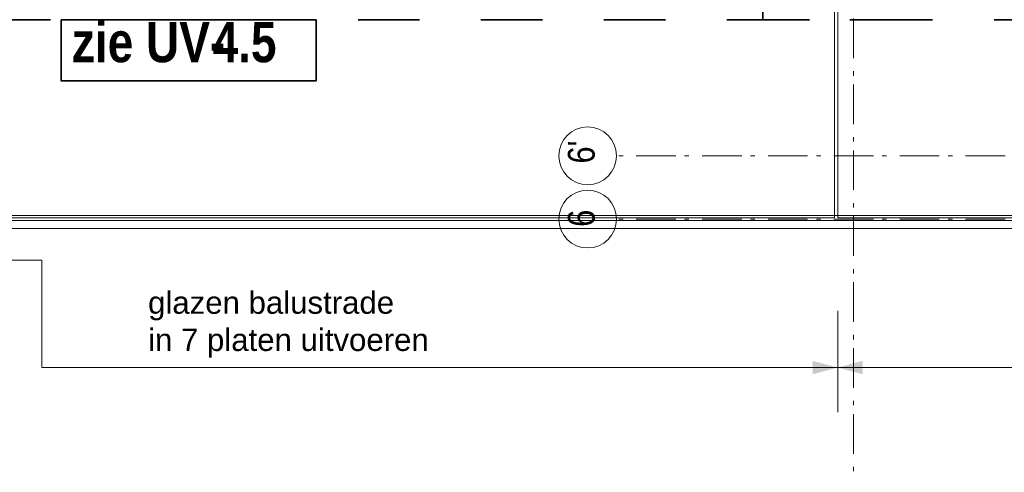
# Model space of a CAD drawing. Header units: millimetres. Extents: x 293454 to 524618, y 211738 to 307297.
# Tile 127 of 152: x 494094 to 500322, y 256293 to 259154. Entities that reach past the tile are written whole.
import ezdxf
from ezdxf.enums import TextEntityAlignment as Align

# ---------------------------------------------------------------- set-up
doc = ezdxf.new("R2010")
doc.units = ezdxf.units.MM
doc.header["$LTSCALE"] = 400
doc.linetypes.add('STYLE_06', pattern=[1.041641, 0.625, -0.208282, 0.069427, -0.138931])
doc.linetypes.add('STYLE_22', pattern=[1.944444, 0.972222, -0.972222])
for name, color, linetype, lineweight in [('Fragmentaanduiding', 1, 'STYLE_22', 35), ('None', 7, 'Continuous', 9), ('Tekst', 140, 'Continuous', 15)]:
    doc.layers.add(name, color=color, linetype=linetype, lineweight=lineweight)
doc.styles.add('Arial', font='arial.ttf', dxfattribs={"height": 211.666667})
doc.styles.add('Arial Narrow', font='ARIALN.TTF', dxfattribs={"height": 222.25})
doc.styles.add('Arial Narrow (bold)', font='ARIALNB.TTF', dxfattribs={"height": 172.861111})
doc.styles.get("Standard").update_dxf_attribs({"font": 'arial.ttf'})

# ---------------------------------------------------------------- blocks, each defined once
blk = doc.blocks.new('Fragment')
at = {"layer": 'Fragmentaanduiding', "linetype": 'Continuous', "lineweight": 35}
blk.add_lwpolyline([(-774.2, 197), (838.3, 197), (838.3, -189.7), (-774.2, -189.7)], close=True, dxfattribs=at)
at = {"layer": 'Fragmentaanduiding', "insert": (-706.6, 182.3), "char_height": 254, "attachment_point": 1, "style": 'Arial Narrow (bold)'}
blk.add_mtext('zie UV-', dxfattribs=at)
at = {"layer": 'Fragmentaanduiding', "style": 'Arial Narrow (bold)'}
blk.add_attdef('Fragment', text='', height=254, dxfattribs=at).set_placement((183.3, 182.3), align=Align.TOP_LEFT)
at = {"layer": 'None', "color": 0, "flags": 1}
blk.add_attdef('Detail', (-774.2, -646.9), '', height=254, dxfattribs=at)

msp = doc.modelspace()

# ---------------------------------------------------------------- linework, layer by layer
at = {"layer": 'Fragmentaanduiding', "lineweight": 35}
for points in [[(498793.84062, 265473.5115), (502979.29843, 265473.5115), (502979.29843, 259153.5115), (498793.84062, 259153.5115)], [(490653.84062, 263513.5115), (499733.84062, 263513.5115), (499733.84062, 259153.5115), (490653.84062, 259153.5115)]]:
    msp.add_lwpolyline(points, close=True, dxfattribs=at)
at = {"layer": 'None', "color": 43, "linetype": 'STYLE_06', "lineweight": 9}
for p, q in [((499367.84062, 297493.29866), (499367.84062, 256293.3515)), ((516576.74062, 258293.5115), (497868.77062, 258293.5115)), ((516576.74062, 257893.5115), (497868.77062, 257893.5115))]:
    msp.add_line(p, q, dxfattribs=at)
at = {"layer": 'None', "color": 8, "linetype": 'Continuous', "lineweight": 5}
for p, q in [((499247.88125, 259468.5115), (499247.88125, 257901.5115)), ((499267.88125, 259468.5115), (499267.88125, 257901.5115))]:
    msp.add_line(p, q, dxfattribs=at)
at = {"layer": 'None', "color": 43, "linetype": 'Continuous', "lineweight": 9}
for p, q in [((513277.84062, 257916.5115), (491122.79998, 257916.5115)), ((513277.84062, 257833.5115), (491117.84062, 257833.5115))]:
    msp.add_line(p, q, dxfattribs=at)
at = {"layer": 'None', "color": 140, "linetype": 'Continuous', "lineweight": 15}
for p, q in [((491122.79998, 257901.5115), (499247.88125, 257901.5115)), ((499267.88125, 257901.5115), (513257.84062, 257901.5115)), ((491122.79998, 257885.5115), (513257.84062, 257885.5115))]:
    msp.add_line(p, q, dxfattribs=at)
at = {"layer": 'None', "color": 8, "lineweight": 5}
for p, q in [((494233.84062, 257633.5115), (491117.84062, 257633.5115)), ((494233.84062, 257633.5115), (494233.84062, 256955.17223)), ((499267.88125, 257313.5115), (499267.88125, 256673.5115)), ((499267.88125, 256955.17223), (494233.84062, 256955.17223)), ((499267.88125, 256955.17223), (513267.84062, 256955.17223))]:
    msp.add_line(p, q, dxfattribs=at)
at = {"layer": 'None', "color": 43, "linetype": 'Continuous', "lineweight": 9}
for centre in [(497686.1642, 258293.5115), (497686.1642, 257893.5115)]:
    msp.add_circle(centre, 182.60642, dxfattribs=at)
at = {"layer": 'None', "color": 8, "lineweight": 5}
for points in [[(499267.88125, 256955.17223), (499109.13125, 256912.6353), (499109.13125, 256997.70917)], [(499267.88125, 256955.17223), (499426.63125, 256997.70917), (499426.63125, 256912.6353)]]:
    msp.add_solid(points, dxfattribs=at)

# ---------------------------------------------------------------- block references
at = {"layer": 'Fragmentaanduiding', "color": 7}
msp.add_blockref('Fragment', (495130.49789, 258956.53965), dxfattribs=at).add_auto_attribs({'Fragment': '4.5'})

# ---------------------------------------------------------------- texts
at = {"layer": 'None', "color": 43, "attachment_point": 1, "rotation": 90, "style": 'Arial Narrow'}
for s, insert, char_height in [("6'", (497561.28086, 258244.82816), 169.333333), ('6', (497561.28086, 257844.82816), 169.33333)]:
    msp.add_mtext(s, dxfattribs=dict(at, insert=insert, char_height=char_height))
at = {"layer": 'Tekst', "color": 43, "insert": (494905.95173, 257436.35872), "char_height": 141.1111111, "attachment_point": 1, "style": 'Arial'}
msp.add_mtext('glazen balustrade\\Pin 7 platen uitvoeren', dxfattribs=at)

doc.saveas('drawing.dxf')
